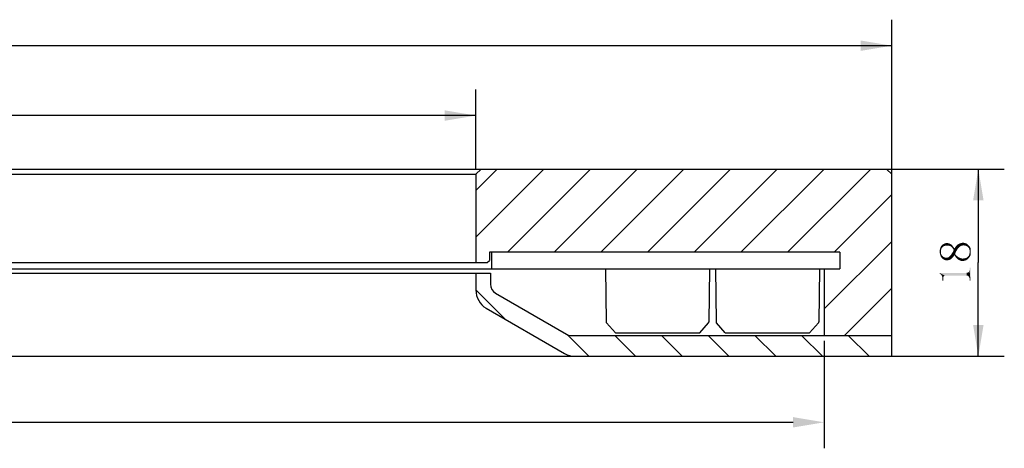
# Model space of a CAD drawing. Header units: millimetres. Extents: x 57 to 255, y 4 to 286.
# Tile 5 of 5: x 156 to 251, y 243 to 284. Entities that reach past the tile are written whole.
import ezdxf

# ---------------------------------------------------------------- set-up
doc = ezdxf.new("R2010")
doc.units = ezdxf.units.MM
doc.header["$LTSCALE"] = 23.1
doc.header["$PDMODE"] = 3
doc.header["$PDSIZE"] = 8
doc.layers.get('0').update_dxf_attribs({"linetype": 'CONTINUOUS'})
doc.layers.get('Defpoints').update_dxf_attribs({"linetype": 'CONTINUOUS'})
for name, color, linetype in [('00_COMPONENTS', 7, 'CONTINUOUS'), ('08_ALL_DRAFTS', 7, 'CONTINUOUS'), ('09_ALL_ROUNDS', 7, 'CONTINUOUS'), ('51__DRAFT_DIMS', 7, 'CONTINUOUS')]:
    doc.layers.add(name, color=color, linetype=linetype)
doc.styles.get("Standard").update_dxf_attribs({"font": 'simfang.ttf'})
doc.dimstyles.new('DIMSTYLE_1', dxfattribs={"dimtxt": 3, "dimasz": 3, "dimexe": 2.5, "dimexo": 0.5, "dimgap": 0.75, "dimtad": 1, "dimdsep": 46, "dimtxsty": 'STANDARD', "dimblk": '_FILLED', "dimblk1": '_FILLED', "dimblk2": '_FILLED', "dimcen": 0.09, "dimclrt": 3, "dimazin": 2, "dimtp": 0.5, "dimtm": 0.5, "dimtfac": 1, "dimtofl": 0, "dimtmove": 0, "dimatfit": 3, "dimldrblk": '_FILLED', "dimfxl": 1, "dimtolj": 1, "dimarcsym": 0})
doc.dimstyles.new('DIMSTYLE_2', dxfattribs={"dimtxt": 3, "dimasz": 3, "dimexe": 2.5, "dimexo": 0.5, "dimgap": 0.75, "dimtad": 1, "dimdsep": 46, "dimtxsty": 'STANDARD', "dimblk": '_FILLED', "dimblk1": '_FILLED', "dimblk2": '_FILLED', "dimcen": 0.09, "dimclrt": 3, "dimazin": 2, "dimtp": 0.3, "dimtm": 0.3, "dimtfac": 1, "dimtofl": 0, "dimtmove": 0, "dimatfit": 3, "dimldrblk": '_FILLED', "dimfxl": 1, "dimtolj": 1, "dimarcsym": 0})
doc.dimstyles.new('DIMSTYLE_3', dxfattribs={"dimtxt": 3, "dimasz": 3, "dimexe": 2.5, "dimexo": 0.5, "dimgap": 0.75, "dimtad": 1, "dimdsep": 46, "dimtxsty": 'STANDARD', "dimblk": '_FILLED', "dimblk1": '_FILLED', "dimblk2": '_FILLED', "dimcen": 0.09, "dimclrt": 3, "dimazin": 2, "dimtp": 0.2, "dimtm": 0.2, "dimtfac": 1, "dimtofl": 0, "dimtmove": 0, "dimatfit": 3, "dimldrblk": '_FILLED', "dimfxl": 1, "dimtolj": 1, "dimarcsym": 0})

# ---------------------------------------------------------------- blocks, each defined once
blk = doc.blocks.new('_FILLED')
at = {"color": 0, "linetype": 'ByBlock'}
blk.add_solid([(0, 0), (-1, 0.167), (-1, -0.167)], dxfattribs=at)
blk = doc.blocks.new('*D1')
at = {"layer": '51__DRAFT_DIMS', "color": 4}
for p, q in [((60.107, 268.009), (60.107, 283.866)), ((240.107, 268.009), (240.107, 283.866)), ((60.107, 281.366), (150.107, 281.366)), ((240.107, 281.366), (150.107, 281.366))]:
    blk.add_line(p, q, dxfattribs=at)
at = {"layer": '51__DRAFT_DIMS', "color": 4, "xscale": 3, "yscale": 3, "zscale": 3, "rotation": 180}
blk.add_blockref('_FILLED', (60.107, 281.366), dxfattribs=at)
at = {"layer": '51__DRAFT_DIMS', "color": 4, "xscale": 3, "yscale": 3, "zscale": 3}
blk.add_blockref('_FILLED', (240.107, 281.366), dxfattribs=at)
blk = doc.blocks.new('*D2')
at = {"layer": '51__DRAFT_DIMS', "color": 4}
for p, q in [((100.107, 269.509), (100.107, 277.15)), ((200.107, 269.509), (200.107, 277.15)), ((100.107, 274.65), (150.107, 274.65)), ((200.107, 274.65), (150.107, 274.65))]:
    blk.add_line(p, q, dxfattribs=at)
at = {"layer": '51__DRAFT_DIMS', "color": 4, "xscale": 3, "yscale": 3, "zscale": 3, "rotation": 180}
blk.add_blockref('_FILLED', (100.107, 274.65), dxfattribs=at)
at = {"layer": '51__DRAFT_DIMS', "color": 4, "xscale": 3, "yscale": 3, "zscale": 3}
blk.add_blockref('_FILLED', (200.107, 274.65), dxfattribs=at)
blk = doc.blocks.new('*D3')
at = {"layer": '51__DRAFT_DIMS', "color": 4}
for p, q in [((235.457, 269.509), (250.927, 269.509)), ((248.427, 269.509), (248.427, 260.509)), ((248.427, 251.509), (248.427, 260.509)), ((235.457, 251.509), (250.927, 251.509))]:
    blk.add_line(p, q, dxfattribs=at)
at = {"layer": '51__DRAFT_DIMS', "color": 4, "xscale": 3, "yscale": 3, "zscale": 3}
for p, rotation in [((248.427, 269.509), 90), ((248.427, 251.509), 270)]:
    blk.add_blockref('_FILLED', p, dxfattribs=dict(at, rotation=rotation))
blk = doc.blocks.new('*D8')
at = {"layer": '51__DRAFT_DIMS', "color": 0, "lineweight": -2}
for p, q in [((66.607, 253.009), (66.607, 242.663)), ((233.607, 253.009), (233.607, 242.663)), ((69.607, 245.163), (230.607, 245.163))]:
    blk.add_line(p, q, dxfattribs=at)
at = {"layer": 'Defpoints', "color": 0}
for p in [(66.607, 253.509), (233.607, 253.509), (233.607, 245.163)]:
    blk.add_point(p, dxfattribs=at)
at = {"layer": '51__DRAFT_DIMS', "color": 0, "linetype": 'ByBlock', "lineweight": -2, "xscale": 3, "yscale": 3, "zscale": 3, "rotation": 180}
blk.add_blockref('_FILLED', (66.607, 245.163), dxfattribs=at)
at = {"layer": '51__DRAFT_DIMS', "color": 0, "linetype": 'ByBlock', "lineweight": -2, "xscale": 3, "yscale": 3, "zscale": 3}
blk.add_blockref('_FILLED', (233.607, 245.163), dxfattribs=at)
at = {"layer": '51__DRAFT_DIMS', "color": 3, "insert": (150.107, 247.431), "char_height": 3, "attachment_point": 5}
blk.add_mtext('\\A1;167', dxfattribs=at)

msp = doc.modelspace()

# ---------------------------------------------------------------- hatches: boundary and pattern name
h = msp.add_hatch()
h.set_pattern_fill('ANSI31', color=256)
h.paths.add_polyline_path([(66.60728, 253.50886), (66.60728, 259.90886), (65.10697, 259.90886), (65.10728, 261.50886), (98.60728, 261.50886), (98.80728, 261.50886), (98.80728, 260.70886), (99.00728, 260.50886), (100.10728, 260.50886), (100.10728, 269.00886), (99.60728, 269.50886), (60.60728, 269.50886), (60.10728, 269.00886), (60.10728, 253.50886)])
h.paths.add_polyline_path([(240.10728, 253.50886), (240.10728, 269.00886), (239.60728, 269.50886), (200.60728, 269.50886), (200.10728, 269.00886), (200.10728, 260.50886), (201.20728, 260.50886), (201.40728, 260.70886), (201.40728, 261.50886), (201.60728, 261.50886), (235.10728, 261.50886), (235.10705, 259.90886), (233.60728, 259.90886), (233.60728, 253.50886)])
h = msp.add_hatch()
h.set_pattern_fill('ANSI31', color=256, angle=90)
h.paths.add_polyline_path([(240.10728, 253.50886), (233.60728, 253.50886), (209.31113, 253.50886, -0.1316525), (208.81113, 253.64284), (202.00728, 257.57104, -0.26794919), (201.50728, 258.43707), (201.50728, 259.50886), (200.10728, 259.50886), (200.10728, 257.85972, 0.26794919), (201.10728, 256.12767), (208.64318, 251.77681, 0.1316525), (209.64318, 251.50886), (240.10728, 251.50886)])

# ---------------------------------------------------------------- linework, layer by layer
at = {"color": 7}
for p, q in [((98.70728, 259.50886), (201.50728, 259.50886)), ((200.10728, 259.50886), (200.10728, 257.85972)), ((201.50728, 259.50886), (201.50728, 258.43707)), ((202.00728, 257.57104), (208.81113, 253.64284)), ((201.10728, 256.12767), (208.64318, 251.77681)), ((209.31113, 253.50886), (240.10728, 253.50886)), ((240.10728, 251.50886), (240.10728, 253.50886)), ((60.10728, 251.50886), (240.10728, 251.50886))]:
    msp.add_line(p, q, dxfattribs=at)
for p, q in [((212.58155, 259.90886), (222.58155, 259.90886)), ((223.1469, 259.90886), (233.1469, 259.90886)), ((213.53155, 253.76928), (212.67359, 254.73762)), ((221.63155, 253.76928), (222.48951, 254.73762)), ((224.0969, 253.76928), (223.23894, 254.73762)), ((232.1969, 253.76928), (233.05486, 254.73762)), ((213.53155, 253.76928), (221.63155, 253.76928)), ((224.0969, 253.76928), (232.1969, 253.76928))]:
    msp.add_line(p, q)
for centre, radius, start, end in [((202.10728, 257.85972), 2, 180, 240), ((202.50728, 258.43707), 1, 180, 240), ((209.31113, 254.50886), 1, 240, 270), ((209.64318, 253.50886), 2, 240, 270)]:
    msp.add_arc(centre, radius, start, end, dxfattribs=at)
at = {"layer": '00_COMPONENTS', "color": 7}
for p, q in [((60.60728, 269.50886), (239.60728, 269.50886)), ((100.10728, 269.00886), (200.10728, 269.00886)), ((200.10728, 269.00886), (200.60728, 269.50886)), ((200.10728, 269.00886), (200.10728, 260.50886)), ((239.60728, 269.50886), (240.10728, 269.00886)), ((240.10728, 251.50886), (240.10728, 269.00886)), ((235.10728, 261.50886), (201.40728, 261.50886)), ((201.40728, 261.50886), (201.40728, 260.70886)), ((201.60728, 261.50886), (201.60728, 259.90886)), ((235.10705, 261.45395), (235.10705, 259.90886)), ((235.10728, 261.50886), (235.10728, 259.90886)), ((99.00728, 260.50886), (201.20728, 260.50886)), ((201.20728, 260.50886), (201.40728, 260.70886)), ((65.10697, 259.90886), (235.10728, 259.90886)), ((233.60728, 259.90886), (233.60728, 253.50886)), ((60.10728, 251.50886), (240.10728, 251.50886))]:
    msp.add_line(p, q, dxfattribs=at)
at = {"layer": '08_ALL_DRAFTS', "color": 7}
for p, q in [((212.58155, 259.90886), (212.64388, 254.80754)), ((222.58155, 259.90886), (222.51922, 254.80754)), ((223.1469, 259.90886), (223.20923, 254.80754)), ((233.1469, 259.90886), (233.08457, 254.80754))]:
    msp.add_line(p, q, dxfattribs=at)
at = {"layer": '09_ALL_ROUNDS', "color": 7}
for centre, start, end in [((212.74387, 254.80877), 180.7, 225.35), ((222.41923, 254.80877), 314.65, 359.3), ((223.30922, 254.80877), 180.7, 225.35), ((232.98458, 254.80877), 314.65, 359.3)]:
    msp.add_arc(centre, 0.1, start, end, dxfattribs=at)
at = {"layer": '51__DRAFT_DIMS', "color": 3}
for points in [[(245.09853, 262.07918), (245.02822, 262.26668), (245.14541, 262.33699)], [(245.14541, 262.33699), (245.21572, 262.12605), (245.09853, 262.07918)], [(245.21572, 262.12605), (245.14541, 262.33699), (245.28603, 262.38386)], [(245.28603, 262.38386), (245.30947, 262.14949), (245.21572, 262.12605)], [(245.42666, 262.14949), (245.30947, 262.14949), (245.28603, 262.38386)], [(245.42666, 262.14949), (245.28603, 262.38386), (245.42666, 262.38386)], [(245.42666, 262.38386), (245.52041, 262.38386), (245.54384, 262.14949)], [(245.42666, 262.38386), (245.54384, 262.14949), (245.42666, 262.14949)], [(245.54384, 262.14949), (245.52041, 262.38386), (245.61416, 262.36043)], [(245.61416, 262.36043), (245.63759, 262.12605), (245.54384, 262.14949)], [(245.70791, 262.10261), (245.63759, 262.12605), (245.61416, 262.36043)], [(245.70791, 262.10261), (245.61416, 262.36043), (245.70791, 262.31355)], [(245.70791, 262.31355), (245.80166, 262.05574), (245.70791, 262.10261)], [(245.80166, 262.05574), (245.70791, 262.31355), (245.80166, 262.26668)], [(246.5751, 261.96199), (246.50478, 262.29011), (246.59853, 262.33699)], [(246.59853, 262.33699), (246.66885, 262.05574), (246.5751, 261.96199)], [(246.66885, 262.05574), (246.59853, 262.33699), (246.71572, 262.38386)], [(246.71572, 262.38386), (246.78603, 262.12605), (246.66885, 262.05574)], [(246.78603, 262.12605), (246.71572, 262.38386), (246.83291, 262.4073)], [(246.83291, 262.4073), (246.87978, 262.14949), (246.78603, 262.12605)], [(246.87978, 262.14949), (246.83291, 262.4073), (246.9501, 262.43074)], [(246.9501, 262.43074), (246.99697, 262.17293), (246.87978, 262.14949)], [(247.11416, 262.14949), (246.99697, 262.17293), (246.9501, 262.43074)], [(247.11416, 262.14949), (246.9501, 262.43074), (247.11416, 262.4073)], [(247.11416, 262.4073), (247.23134, 262.12605), (247.11416, 262.14949)], [(247.23134, 262.12605), (247.11416, 262.4073), (247.25478, 262.36043)], [(247.25478, 262.36043), (247.34853, 262.07918), (247.23134, 262.12605)], [(247.34853, 262.07918), (247.25478, 262.36043), (247.37197, 262.29011)], [(244.72353, 261.39949), (244.7001, 261.58699), (244.72353, 261.75105)], [(244.77041, 261.23543), (244.72353, 261.75105), (244.77041, 261.91511)], [(244.72353, 261.75105), (244.77041, 261.23543), (244.72353, 261.39949)], [(244.81728, 261.0948), (244.77041, 261.91511), (244.81728, 262.05574)], [(244.77041, 261.91511), (244.81728, 261.0948), (244.77041, 261.23543)], [(244.8876, 261.8448), (244.81728, 262.05574), (244.91103, 262.17293)], [(244.81728, 261.0948), (244.81728, 262.05574), (244.84072, 261.42293)], [(244.84072, 261.58699), (244.84072, 261.42293), (244.81728, 262.05574)], [(244.84072, 261.72761), (244.84072, 261.58699), (244.81728, 262.05574)], [(244.8876, 261.8448), (244.84072, 261.72761), (244.81728, 262.05574)], [(244.84072, 261.42293), (244.91103, 260.95418), (244.81728, 261.0948)], [(244.84072, 261.42293), (244.86416, 261.30574), (244.91103, 260.95418)], [(244.91103, 262.17293), (244.93447, 261.93855), (244.8876, 261.8448)], [(245.00478, 262.00886), (244.91103, 262.17293), (245.02822, 262.26668)], [(245.00478, 262.00886), (244.93447, 261.93855), (244.91103, 262.17293)], [(245.02822, 262.26668), (245.09853, 262.07918), (245.00478, 262.00886)], [(245.80166, 262.26668), (245.87197, 261.98543), (245.80166, 262.05574)], [(245.87197, 261.98543), (245.80166, 262.26668), (245.89541, 262.19636)], [(245.89541, 260.93074), (245.82509, 261.2823), (245.89541, 261.42293)], [(245.89541, 262.19636), (245.94228, 261.91511), (245.87197, 261.98543)], [(245.94228, 261.91511), (245.89541, 262.19636), (245.96572, 262.10261)], [(245.98916, 261.02449), (245.89541, 261.42293), (245.98916, 261.56355)], [(245.89541, 261.42293), (245.98916, 261.02449), (245.89541, 260.93074)], [(245.96572, 262.10261), (245.98916, 261.8448), (245.94228, 261.91511)], [(246.05947, 261.72761), (245.98916, 261.8448), (245.96572, 262.10261)], [(246.05947, 261.72761), (245.96572, 262.10261), (246.05947, 261.98543)], [(246.05947, 261.11824), (245.98916, 261.56355), (246.05947, 261.72761)], [(245.98916, 261.56355), (246.05947, 261.11824), (245.98916, 261.02449)], [(246.05947, 261.72761), (246.05947, 261.98543), (246.12978, 261.23543)], [(246.12978, 261.23543), (246.05947, 261.98543), (246.12978, 261.86824)], [(246.05947, 261.72761), (246.12978, 261.23543), (246.05947, 261.11824)], [(246.20009, 261.32918), (246.12978, 261.86824), (246.20009, 261.98543)], [(246.12978, 261.86824), (246.20009, 261.11824), (246.12978, 261.23543)], [(246.20009, 261.32918), (246.20009, 261.11824), (246.12978, 261.86824)], [(246.27041, 261.54011), (246.20009, 261.98543), (246.29384, 262.10261)], [(246.20009, 261.98543), (246.27041, 261.54011), (246.20009, 261.32918)], [(246.29384, 262.10261), (246.36416, 261.70418), (246.27041, 261.54011)], [(246.36416, 261.70418), (246.29384, 262.10261), (246.38759, 262.2198)], [(246.38759, 262.2198), (246.45791, 261.8448), (246.36416, 261.70418)], [(246.45791, 261.8448), (246.38759, 262.2198), (246.50478, 262.29011)], [(246.50478, 262.29011), (246.5751, 261.96199), (246.45791, 261.8448)], [(247.37197, 262.29011), (247.41884, 262.00886), (247.34853, 262.07918)], [(247.41884, 262.00886), (247.37197, 262.29011), (247.48916, 262.17293)], [(247.48916, 262.17293), (247.51259, 261.93855), (247.41884, 262.00886)], [(247.55947, 261.82136), (247.51259, 261.93855), (247.48916, 262.17293)], [(247.58291, 261.70418), (247.55947, 261.82136), (247.48916, 262.17293)], [(247.58291, 261.70418), (247.48916, 262.17293), (247.60634, 262.05574)], [(247.55947, 261.30574), (247.58291, 261.42293), (247.60634, 261.07136)], [(247.60634, 262.05574), (247.60634, 261.54011), (247.58291, 261.70418)], [(247.60634, 261.07136), (247.58291, 261.42293), (247.60634, 261.54011)], [(247.60634, 261.54011), (247.60634, 262.05574), (247.67666, 261.21199)], [(247.67666, 261.37605), (247.67666, 261.21199), (247.60634, 262.05574)], [(247.67666, 261.72761), (247.67666, 261.37605), (247.60634, 262.05574)], [(247.67666, 261.72761), (247.60634, 262.05574), (247.67666, 261.91511)], [(247.60634, 261.54011), (247.67666, 261.21199), (247.60634, 261.07136)], [(247.67666, 261.72761), (247.7001, 261.54011), (247.67666, 261.37605)], [(244.91103, 260.95418), (244.86416, 261.30574), (244.93447, 261.18855)], [(244.93447, 261.18855), (245.02822, 260.86043), (244.91103, 260.95418)], [(244.93447, 261.18855), (245.00478, 261.11824), (245.02822, 260.86043)], [(245.02822, 260.86043), (245.00478, 261.11824), (245.09853, 261.04793)], [(245.09853, 261.04793), (245.14541, 260.79011), (245.02822, 260.86043)], [(245.14541, 260.79011), (245.09853, 261.04793), (245.16885, 261.02449)], [(245.16885, 261.02449), (245.28603, 260.74324), (245.14541, 260.79011)], [(245.16885, 261.02449), (245.2626, 260.97761), (245.28603, 260.74324)], [(245.28603, 260.74324), (245.2626, 260.97761), (245.35635, 260.97761)], [(245.35635, 260.97761), (245.42666, 260.74324), (245.28603, 260.74324)], [(245.42666, 260.74324), (245.35635, 260.97761), (245.4501, 261.00105)], [(245.4501, 261.00105), (245.52041, 260.74324), (245.42666, 260.74324)], [(245.52041, 260.74324), (245.4501, 261.00105), (245.54384, 261.02449)], [(245.54384, 261.02449), (245.63759, 260.76668), (245.52041, 260.74324)], [(245.63759, 260.76668), (245.54384, 261.02449), (245.63759, 261.0948)], [(245.73134, 260.81355), (245.63759, 261.0948), (245.73134, 261.18855)], [(245.63759, 261.0948), (245.73134, 260.81355), (245.63759, 260.76668)], [(245.82509, 260.86043), (245.73134, 261.18855), (245.82509, 261.2823)], [(245.73134, 261.18855), (245.82509, 260.86043), (245.73134, 260.81355)], [(245.82509, 261.2823), (245.89541, 260.93074), (245.82509, 260.86043)], [(246.20009, 261.32918), (246.27041, 261.23543), (246.29384, 261.00105)], [(246.20009, 261.32918), (246.29384, 261.00105), (246.20009, 261.11824)], [(246.29384, 261.00105), (246.27041, 261.23543), (246.34072, 261.16511)], [(246.34072, 261.16511), (246.38759, 260.9073), (246.29384, 261.00105)], [(246.38759, 260.9073), (246.34072, 261.16511), (246.43447, 261.0948)], [(246.43447, 261.0948), (246.48135, 260.81355), (246.38759, 260.9073)], [(246.48135, 260.81355), (246.43447, 261.0948), (246.52822, 261.02449)], [(246.52822, 261.02449), (246.59853, 260.74324), (246.48135, 260.81355)], [(246.59853, 260.74324), (246.52822, 261.02449), (246.64541, 260.97761)], [(246.64541, 260.97761), (246.71572, 260.69636), (246.59853, 260.74324)], [(246.71572, 260.69636), (246.64541, 260.97761), (246.73916, 260.93074)], [(246.73916, 260.93074), (246.83291, 260.67293), (246.71572, 260.69636)], [(246.83291, 260.67293), (246.73916, 260.93074), (246.85635, 260.9073)], [(246.85635, 260.9073), (246.97353, 260.67293), (246.83291, 260.67293)], [(246.97353, 260.67293), (246.85635, 260.9073), (246.97353, 260.9073)], [(247.11416, 260.69636), (246.97353, 260.9073), (247.11416, 260.93074)], [(246.97353, 260.9073), (247.11416, 260.69636), (246.97353, 260.67293)], [(247.11416, 260.93074), (247.23134, 260.95418), (247.25478, 260.74324)], [(247.11416, 260.93074), (247.25478, 260.74324), (247.11416, 260.69636)], [(247.25478, 260.74324), (247.23134, 260.95418), (247.34853, 261.00105)], [(247.34853, 261.00105), (247.37197, 260.81355), (247.25478, 260.74324)], [(247.37197, 260.81355), (247.34853, 261.00105), (247.41884, 261.0948)], [(247.41884, 261.0948), (247.48916, 260.93074), (247.37197, 260.81355)], [(247.48916, 260.93074), (247.41884, 261.0948), (247.51259, 261.18855)], [(247.51259, 261.18855), (247.60634, 261.07136), (247.48916, 260.93074)], [(247.51259, 261.18855), (247.55947, 261.30574), (247.60634, 261.07136)], [(244.7001, 259.52449), (244.74697, 259.43074), (244.7001, 259.45418)], [(244.81728, 259.38386), (244.74697, 259.43074), (244.7001, 259.52449)], [(244.86416, 259.33699), (244.81728, 259.38386), (244.7001, 259.52449)], [(245.07509, 259.17293), (244.86416, 259.33699), (244.7001, 259.52449)], [(245.12197, 259.2198), (245.07509, 259.17293), (244.7001, 259.52449)], [(245.16885, 259.24324), (245.12197, 259.2198), (244.7001, 259.52449)], [(245.21572, 259.26668), (245.16885, 259.24324), (244.7001, 259.52449)], [(247.30166, 259.26668), (245.21572, 259.26668), (244.7001, 259.52449)], [(247.30166, 259.26668), (244.7001, 259.52449), (247.30166, 259.52449)], [(247.37197, 259.24324), (247.30166, 259.52449), (247.37197, 259.54793)], [(247.30166, 259.52449), (247.37197, 259.24324), (247.30166, 259.26668)], [(247.37197, 259.54793), (247.41885, 259.24324), (247.37197, 259.24324)], [(247.41885, 259.24324), (247.37197, 259.54793), (247.41885, 259.54793)], [(247.46572, 259.2198), (247.41885, 259.54793), (247.46572, 259.57136)], [(247.41885, 259.54793), (247.46572, 259.2198), (247.41885, 259.24324)], [(247.5126, 259.17293), (247.46572, 259.57136), (247.5126, 259.61824)], [(247.46572, 259.57136), (247.5126, 259.17293), (247.46572, 259.2198)], [(247.53603, 259.12605), (247.5126, 259.61824), (247.53603, 259.66511)], [(247.5126, 259.61824), (247.53603, 259.12605), (247.5126, 259.17293)], [(247.55947, 259.07918), (247.53603, 259.66511), (247.55947, 259.71199)], [(247.53603, 259.66511), (247.55947, 259.07918), (247.53603, 259.12605)], [(247.58291, 259.00886), (247.55947, 259.71199), (247.58291, 259.7823)], [(247.55947, 259.71199), (247.58291, 259.00886), (247.55947, 259.07918)], [(247.58291, 259.85261), (247.58291, 260.04011), (247.67666, 258.77449)], [(247.67666, 258.77449), (247.58291, 260.04011), (247.67666, 260.04011)], [(247.58291, 259.7823), (247.58291, 259.85261), (247.67666, 258.77449)], [(247.58291, 259.00886), (247.58291, 259.7823), (247.67666, 258.77449)], [(245.07509, 259.07918), (244.91103, 259.26668), (244.86416, 259.33699)], [(245.07509, 259.17293), (245.07509, 259.07918), (244.86416, 259.33699)], [(245.07509, 259.07918), (244.93447, 259.19636), (244.91103, 259.26668)], [(245.07509, 258.77449), (244.95791, 259.12605), (244.93447, 259.19636)], [(245.07509, 259.07918), (245.07509, 258.77449), (244.93447, 259.19636)], [(244.95791, 259.0323), (244.95791, 259.12605), (245.07509, 258.77449)], [(244.95791, 258.93855), (244.95791, 259.0323), (245.07509, 258.77449)], [(244.95791, 258.93855), (245.07509, 258.77449), (244.95791, 258.77449)], [(247.58291, 258.93855), (247.58291, 259.00886), (247.67666, 258.77449)], [(247.58291, 258.93855), (247.67666, 258.77449), (247.58291, 258.77449)]]:
    msp.add_solid(points, dxfattribs=at)

# ---------------------------------------------------------------- dimensions: what is measured, and where the dimension line sits
at = {"layer": '51__DRAFT_DIMS', "color": 4}
for base, p1, p2, dimstyle, picture, middle in [((240.10728, 281.36554), (60.10728, 267.50886), (240.10728, 267.50886), 'DIMSTYLE_1', '*D1', (146.8026, 281.36554)), ((200.10728, 274.65043), (100.10728, 269.00886), (200.10728, 269.00886), 'DIMSTYLE_2', '*D2', (146.8026, 274.65043))]:
    dim = msp.add_linear_dim(base=base, p1=p1, p2=p2, dimstyle=dimstyle, dxfattribs=at)
    dim.commit()
    dim.dimension.update_dxf_attribs({"geometry": picture, "text_midpoint": middle, "dimtype": 160})
dim = msp.add_linear_dim(base=(248.42666, 251.50886), p1=(234.95728, 269.50886), p2=(234.95728, 251.50886), angle=270, dimstyle='DIMSTYLE_3', dxfattribs=at)
dim.commit()
dim.dimension.update_dxf_attribs({"geometry": '*D3', "text_midpoint": (248.42666, 258.30574), "dimtype": 160})
dim = msp.add_linear_dim(base=(233.60728, 245.16346), p1=(66.60728, 253.50886), p2=(233.60728, 253.50886), dimstyle='DIMSTYLE_2', override={"dimtxsty": 'STANDARD', "dimldrblk": '_FILLED'}, dxfattribs=at)
dim.commit()
dim.dimension.update_dxf_attribs({"geometry": '*D8', "text_midpoint": (150.10728, 247.4306)})

doc.saveas('drawing.dxf')
